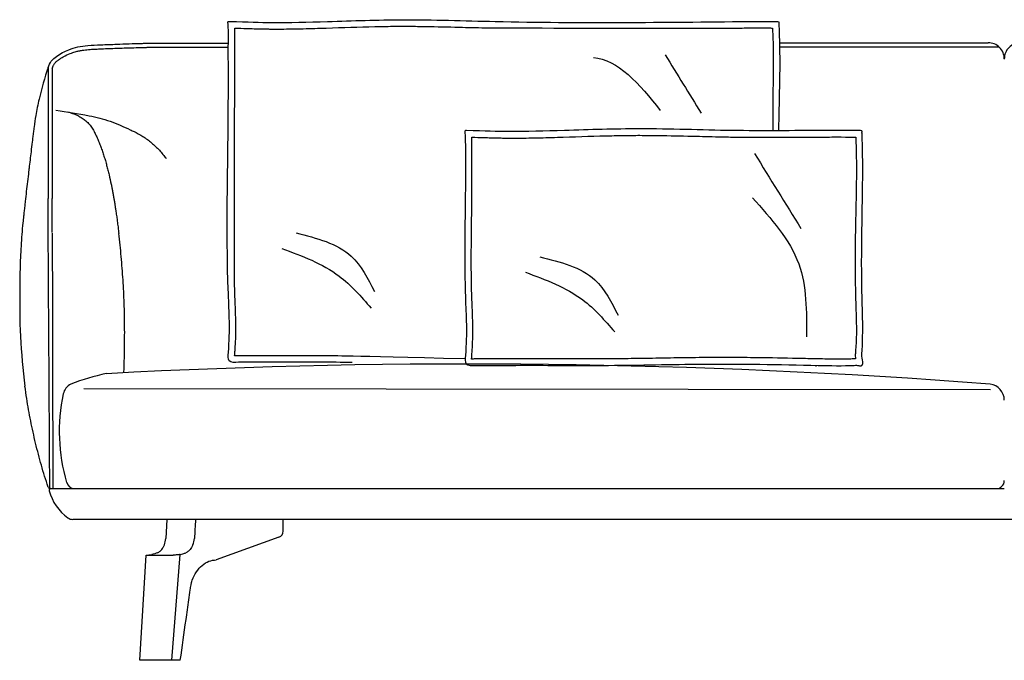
# Model space of a CAD drawing. Extents: x 190239 to 190483, y -197311 to -197232.
# Tile 1 of 2: x 190239 to 190361, y -197311 to -197232. Entities that reach past the tile are written whole.
import ezdxf

# ---------------------------------------------------------------- set-up
doc = ezdxf.new("R2010")
doc.units = 0
doc.header["$LTSCALE"] = 10
doc.layers.add('GIORGETTI', color=29, linetype='CONTINUOUS')

msp = doc.modelspace()

# ---------------------------------------------------------------- linework, layer by layer
at = {"layer": 'GIORGETTI'}
for p, q in [((190258.57, -197234.5), (190265.08, -197234.5)), ((190333.17, -197234.44), (190358.94, -197234.44)), ((190258.57, -197235), (190265.07, -197235)), ((190333.18, -197234.94), (190360.26, -197234.94)), ((190247.23, -197277.16), (190359.22, -197277.29)), ((190243.13, -197289.52), (190360.94, -197289.52)), ((190246.08, -197289.52), (190359.94, -197289.52)), ((190476.03, -197293.32), (190245.85, -197293.32)), ((190257.49, -197293.32), (190257.35, -197295.69)), ((190271.86, -197294.76), (190271.86, -197293.32)), ((190271.33, -197295.51), (190263.58, -197298.32)), ((190254.15, -197310.72), (190254.91, -197297.72)), ((190254.91, -197297.72), (190258.24, -197297.72)), ((190258.1, -197310.72), (190259.14, -197297.64)), ((190258.1, -197310.72), (190254.15, -197310.72))]:
    msp.add_line(p, q, dxfattribs=at)
for centre, radius, start, end in [((190358.94, -197236.44), 2, 0, 90.0073), ((190362.94, -197236.44), 2, 89.9927, 180.5495), ((190317.19, -197266.79), 77.89, 178.3727, 187.4323), ((190266.35, -197273.91), 0.8, 89.9963, 93.1822), ((190295.63, -197274.29), 0.8, 89.9963, 93.1822), ((190294.69, -198115), 840.87, 85.60042, 93.04627), ((190255.79, -197303.08), 28.36, 101.7775, 110.9753), ((190246.4, -197278.17), 1.75, 115.9286, 168.528), ((190358.94, -197278.59), 2, 0, 82.7458), ((190266.23, -197282.47), 22.04, 167.8292, 196.5526), ((190243.13, -197289.72), 0.2, 90, 195.466), ((190246.08, -197288.52), 1, 193.49, 270), ((190359.94, -197288.52), 1, 270, 0), ((190248.91, -197288.12), 6.2, 195.466, 233.8711), ((190245.85, -197292.32), 1, 233.8711, 270), ((190271.06, -197294.76), 0.8, 289.9244, 359.9999)]:
    msp.add_arc(centre, radius, start, end, dxfattribs=at)
at = {"layer": 'GIORGETTI', "ltscale": 10}
msp.add_arc((190243.17, -197289.12), 0.403, 209.9409, 264.402, dxfattribs=at)
at = {"layer": 'GIORGETTI'}
for centre, major_axis, ratio, start_param, end_param in [((190255.88, -197295.42), (0, -2.1), 0.707088, 1.062905, 1.439889), ((190259.41, -197295.42), (0, 2.1), 0.707126, 4.204596, 4.58158)]:
    msp.add_ellipse(centre, major_axis=major_axis, ratio=ratio, start_param=start_param, end_param=end_param, dxfattribs=at)
for points, knots in [([(190266.35, -197273.91), (190265.87, -197273.94), (190264.96, -197273.99), (190265.34, -197270.2), (190264.65, -197259.77), (190265.16, -197246.1), (190265.06, -197234.82), (190265.1, -197232.55), (190265, -197231.82), (190267.56, -197231.87), (190270.61, -197232.02), (190278.28, -197231.8), (190287.25, -197231.49), (190304.69, -197232.1), (190319.73, -197231.91), (190331.32, -197231.8), (190332.56, -197231.84), (190332.96, -197231.81), (190333.1, -197231.88), (190333.07, -197232.04), (190333.28, -197235.66), (190333.15, -197240.27), (190333.05, -197244.7), (190333.04, -197245.33)], [0, 0, 0, 0, 11.821687, 22.194937, 94.276806, 359.540312, 411.932663, 429.829989, 430.266722, 432.3978, 484.829155, 553.330925, 645.911176, 760.654996, 1073.250726, 1099.215915, 1107.936884, 1110.560576, 1110.987544, 1112.297006, 1114.500563, 1226.546213, 1245.384125, 1245.384125, 1245.384125, 1245.384125]), ([(190242.82, -197237.49), (190242.93, -197237.22), (190243.15, -197236.68), (190243.84, -197236.12), (190244.57, -197235.66), (190245.45, -197235.25), (190246.5, -197234.93), (190247.83, -197234.76), (190249.44, -197234.7), (190251.65, -197234.61), (190253.61, -197234.54), (190254.91, -197234.51), (190258.57, -197234.5)], [0, 0, 0, 0, 8.535167, 17.129451, 26.064201, 34.667155, 46.203905, 58.63428, 74.779905, 94.529304, 125.065042, 133.597423, 133.597423, 133.597423, 133.597423]), ([(190243.28, -197237.68), (190243.3, -197237.63), (190243.32, -197237.59), (190243.37, -197237.46), (190243.41, -197237.38), (190243.47, -197237.26), (190243.49, -197237.21), (190243.55, -197237.11), (190243.58, -197237.06), (190243.64, -197236.98), (190243.67, -197236.94), (190243.8, -197236.8), (190243.91, -197236.71), (190244.08, -197236.58), (190244.14, -197236.54), (190244.26, -197236.45), (190244.32, -197236.41), (190244.5, -197236.29), (190244.62, -197236.22), (190245, -197236.01), (190245.26, -197235.89), (190245.74, -197235.7), (190245.95, -197235.63), (190246.31, -197235.52), (190246.46, -197235.49), (190246.75, -197235.42), (190246.9, -197235.4), (190247.3, -197235.34), (190247.55, -197235.31), (190248.05, -197235.27), (190248.31, -197235.25), (190248.77, -197235.22), (190248.99, -197235.22), (190249.51, -197235.19), (190249.82, -197235.18), (190250.43, -197235.16), (190250.74, -197235.15), (190251.67, -197235.11), (190252.28, -197235.09), (190253.59, -197235.05), (190254.28, -197235.03), (190255.17, -197235.01), (190255.38, -197235), (190258.57, -197235)], [0, 0, 0, 0, 1.425472, 1.425472, 4.276415, 4.276415, 6.254277, 6.254277, 8.547328, 8.547328, 10.840378, 10.840378, 15.794544, 15.794544, 18.113706, 18.113706, 20.432869, 20.432869, 25.071193, 25.071193, 34.347842, 34.347842, 41.61391, 41.61391, 46.478363, 46.478363, 51.342816, 51.342816, 59.14138, 59.14138, 66.939943, 66.939943, 73.392594, 73.392594, 82.65316, 82.65316, 91.913726, 91.913726, 110.434858, 110.434858, 131.179254, 131.179254, 137.357185, 137.357185, 137.357185, 137.357185]), ([(190242.82, -197237.49), (190242.37, -197238.78), (190242, -197240.09), (190241.54, -197242.09), (190241.41, -197242.76), (190241.21, -197243.91), (190241.11, -197244.58), (190240.99, -197245.46), (190240.92, -197246.08), (190240.87, -197246.48), (190240.8, -197247.1), (190240.75, -197247.51), (190240.62, -197248.59), (190240.54, -197249.26), (190240.46, -197249.94)], [-487.950867, -487.950867, -487.950867, -487.950867, -449.804816, -449.804816, -430.73179, -430.73179, -417.380981, -411.658764, -405.936547, -400.21433, -400.21433, -388.769896, -388.769896, -369.848333, -369.848333, -369.848333, -369.848333]), ([(190242.82, -197237.49), (190242.82, -197237.53), (190242.82, -197237.58), (190242.81, -197237.67), (190242.81, -197237.71), (190242.8, -197237.8), (190242.8, -197237.84), (190242.8, -197237.93), (190242.8, -197237.98), (190242.8, -197238.21), (190242.81, -197238.4), (190242.83, -197238.77), (190242.83, -197238.95), (190242.82, -197239.3), (190242.82, -197239.47), (190242.82, -197239.98), (190242.82, -197240.31), (190242.82, -197240.92), (190242.82, -197241.2), (190242.82, -197241.91), (190242.82, -197242.3), (190242.82, -197242.66)], [0, 0, 0, 0, 3.043489, 3.043489, 6.086979, 6.086979, 9.130468, 9.130468, 12.173957, 12.173957, 24.347915, 24.347915, 36.521872, 36.521872, 48.69583, 48.69583, 73.043745, 73.043745, 97.39166, 97.39166, 137.522687, 137.522687, 137.522687, 137.522687]), ([(190243.32, -197237.53), (190243.32, -197237.54), (190243.32, -197237.55), (190243.32, -197237.59), (190243.31, -197237.61), (190243.31, -197237.66), (190243.31, -197237.68), (190243.31, -197237.72), (190243.31, -197237.74), (190243.31, -197237.78), (190243.3, -197237.81), (190243.3, -197237.86), (190243.3, -197237.89), (190243.3, -197237.94), (190243.3, -197237.96), (190243.3, -197238.01), (190243.3, -197238.04), (190243.3, -197238.09), (190243.3, -197238.12), (190243.3, -197238.2), (190243.31, -197238.25), (190243.31, -197238.38), (190243.32, -197238.45), (190243.32, -197238.56), (190243.32, -197238.61), (190243.32, -197238.69), (190243.32, -197238.73), (190243.33, -197238.85), (190243.33, -197238.92), (190243.33, -197239.15), (190243.32, -197239.3), (190243.32, -197239.51), (190243.32, -197239.58), (190243.32, -197239.68), (190243.32, -197239.72), (190243.32, -197239.79), (190243.32, -197239.83), (190243.32, -197239.93), (190243.32, -197240), (190243.32, -197240.21), (190243.32, -197240.35), (190243.32, -197240.67), (190243.32, -197240.85), (190243.32, -197241.15), (190243.32, -197241.27), (190243.32, -197241.56), (190243.32, -197241.72), (190243.32, -197242.03), (190243.32, -197242.18), (190243.32, -197242.44), (190243.32, -197242.55), (190243.32, -197242.76)], [0, 0, 0, 0, 1.072723, 1.072723, 2.696283, 2.696283, 4.178378, 4.178378, 5.660473, 5.660473, 7.539471, 7.539471, 9.418469, 9.418469, 11.297466, 11.297466, 13.196484, 13.196484, 15.095502, 15.095502, 18.893538, 18.893538, 23.41614, 23.41614, 25.943777, 25.943777, 28.471414, 28.471414, 33.526688, 33.526688, 43.637236, 43.637236, 48.679307, 48.679307, 51.304547, 51.304547, 53.929787, 53.929787, 59.180268, 59.180268, 69.681228, 69.681228, 84.289567, 84.289567, 94.966441, 94.966441, 110.215545, 110.215545, 125.46465, 125.46465, 137.522687, 137.522687, 137.522687, 137.522687]), ([(190242.82, -197242.66), (190242.82, -197242.66), (190242.82, -197242.66), (190242.82, -197242.67), (190242.82, -197242.68), (190242.82, -197242.7), (190242.82, -197242.71), (190242.82, -197242.73), (190242.82, -197242.73), (190242.82, -197242.75), (190242.82, -197242.75), (190242.82, -197242.76)], [31.128908, 31.128908, 31.128908, 31.128908, 37.742366, 37.742366, 44.03276, 44.03276, 47.177958, 47.177958, 48.750556, 48.750556, 50.323155, 50.323155, 50.323155, 50.323155]), ([(190242.82, -197242.76), (190242.82, -197242.79), (190242.82, -197242.81), (190242.82, -197242.88), (190242.82, -197242.92), (190242.82, -197243.06), (190242.82, -197243.17), (190242.82, -197243.47), (190242.82, -197243.64), (190242.82, -197243.95), (190242.82, -197244.05), (190242.82, -197244.28), (190242.82, -197244.4), (190242.82, -197244.78), (190242.82, -197245.05), (190242.82, -197245.49), (190242.82, -197245.64), (190242.82, -197245.95), (190242.82, -197246.1), (190242.82, -197246.59), (190242.82, -197246.93), (190242.82, -197247.63), (190242.82, -197247.99), (190242.82, -197248.72), (190242.82, -197249.1), (190242.82, -197249.86), (190242.82, -197250.25), (190242.82, -197251.03), (190242.82, -197251.43), (190242.82, -197252.03), (190242.82, -197252.23), (190242.82, -197252.64), (190242.82, -197252.84), (190242.82, -197253.24), (190242.82, -197253.45), (190242.82, -197253.66), (190242.82, -197253.67), (190242.82, -197253.68)], [50.323155, 50.323155, 50.323155, 50.323155, 56.469471, 56.469471, 62.615787, 62.615787, 74.90842, 74.90842, 87.201053, 87.201053, 93.347369, 93.347369, 99.493686, 99.493686, 111.786318, 111.786318, 117.932635, 117.932635, 124.078951, 124.078951, 136.371584, 136.371584, 148.664216, 148.664216, 160.956849, 160.956849, 173.249482, 173.249482, 185.542114, 185.542114, 191.688431, 191.688431, 197.834747, 197.834747, 203.981063, 203.981063, 204.270403, 204.270403, 204.270403, 204.270403]), ([(190243.32, -197242.76), (190243.32, -197242.79), (190243.32, -197242.81), (190243.32, -197242.86), (190243.32, -197242.88), (190243.32, -197242.93), (190243.32, -197242.95), (190243.32, -197243.04), (190243.32, -197243.12), (190243.32, -197243.37), (190243.32, -197243.56), (190243.32, -197244), (190243.32, -197244.26), (190243.32, -197244.84), (190243.32, -197245.16), (190243.32, -197245.93), (190243.32, -197246.41), (190243.32, -197247.4), (190243.32, -197247.92), (190243.32, -197249), (190243.32, -197249.56), (190243.32, -197250.69), (190243.32, -197251.27), (190243.32, -197252.44), (190243.32, -197253.04), (190243.32, -197253.65), (190243.32, -197253.66), (190243.32, -197253.68)], [50.323155, 50.323155, 50.323155, 50.323155, 56.314281, 56.314281, 59.787081, 59.787081, 63.25988, 63.25988, 71.7863, 71.7863, 85.845284, 85.845284, 99.904267, 99.904267, 113.963251, 113.963251, 131.926446, 131.926446, 149.889641, 149.889641, 167.852836, 167.852836, 185.816031, 185.816031, 203.779226, 203.779226, 204.270403, 204.270403, 204.270403, 204.270403]), ([(190243.77, -197242.79), (190245.14, -197242.97), (190247.4, -197243.31), (190250.5, -197244.07), (190252.14, -197244.82), (190252.96, -197245.19)], [9.529903, 9.529903, 9.529903, 9.529903, 51.080071, 78.054508, 105.027144, 105.027144, 105.027144, 105.027144]), ([(190245.26, -197243), (190245.46, -197243.05), (190245.65, -197243.11), (190246.03, -197243.24), (190246.22, -197243.32), (190246.46, -197243.43), (190246.5, -197243.45), (190246.57, -197243.49), (190246.6, -197243.5), (190246.62, -197243.51)], [26.998282, 26.998282, 26.998282, 26.998282, 33.689571, 33.689571, 40.427485, 40.427485, 42.111963, 42.111963, 42.986203, 42.986203, 42.986203, 42.986203]), ([(190247.13, -197243.83), (190247.29, -197243.94), (190247.45, -197244.07), (190247.74, -197244.34), (190247.87, -197244.48), (190248.12, -197244.79), (190248.23, -197244.96), (190248.44, -197245.3), (190248.53, -197245.48), (190248.71, -197245.84), (190248.79, -197246.02), (190248.92, -197246.29), (190248.96, -197246.38), (190249.03, -197246.57), (190249.07, -197246.66), (190249.18, -197246.93), (190249.25, -197247.12), (190249.39, -197247.49), (190249.46, -197247.68), (190249.59, -197248.06), (190249.65, -197248.25), (190249.71, -197248.44)], [7.630586, 7.630586, 7.630586, 7.630586, 15.261173, 15.261173, 22.891759, 22.891759, 30.522345, 30.522345, 38.152932, 38.152932, 45.783518, 45.783518, 49.598811, 49.598811, 53.414104, 53.414104, 61.044691, 61.044691, 68.675277, 68.675277, 76.305863, 76.305863, 76.305863, 76.305863]), ([(190252.96, -197245.19), (190253.04, -197245.23), (190253.13, -197245.27), (190253.54, -197245.46), (190253.86, -197245.63), (190254.17, -197245.81)], [104.011587, 104.011587, 104.011587, 104.011587, 106.772238, 106.772238, 117.643007, 117.643007, 117.643007, 117.643007]), ([(190254.17, -197245.81), (190254.24, -197245.85), (190254.31, -197245.89), (190254.76, -197246.17), (190255.12, -197246.42), (190255.81, -197246.98), (190256.14, -197247.28), (190256.74, -197247.93), (190257.03, -197248.27), (190257.32, -197248.66), (190257.35, -197248.7), (190257.38, -197248.74)], [117.643007, 117.643007, 117.643007, 117.643007, 120.118767, 120.118767, 133.465297, 133.465297, 146.811827, 146.811827, 160.158356, 160.158356, 161.571125, 161.571125, 161.571125, 161.571125]), ([(190249.71, -197248.44), (190249.77, -197248.63), (190249.83, -197248.82), (190249.94, -197249.2), (190249.99, -197249.4), (190250.1, -197249.78), (190250.15, -197249.97), (190250.25, -197250.36), (190250.29, -197250.55), (190250.43, -197251.13), (190250.52, -197251.52), (190250.6, -197251.91)], [76.305863, 76.305863, 76.305863, 76.305863, 83.93645, 83.93645, 91.567036, 91.567036, 99.197622, 99.197622, 106.828208, 106.828208, 122.089381, 122.089381, 122.089381, 122.089381]), ([(190240.46, -197249.94), (190240.44, -197250.08), (190240.42, -197250.22), (190240.31, -197251.18), (190240.21, -197252), (190240.07, -197253.22), (190240.02, -197253.63), (190239.96, -197254.24), (190239.92, -197254.65), (190239.85, -197255.27), (190239.77, -197255.94), (190239.72, -197256.42), (190239.65, -197257.17), (190239.6, -197257.64), (190239.49, -197259.07), (190239.43, -197260.03), (190239.35, -197261.94), (190239.33, -197262.89), (190239.33, -197264.09), (190239.33, -197264.34), (190239.33, -197264.58)], [-369.848333, -369.848333, -369.848333, -369.848333, -365.881029, -365.881029, -342.992161, -342.992161, -331.547727, -331.547727, -325.82551, -320.103293, -314.381076, -306.75387, -306.75387, -293.404447, -293.404447, -266.705601, -266.705601, -240.006755, -240.006755, -233.202917, -233.202917, -233.202917, -233.202917]), ([(190250.6, -197251.91), (190250.63, -197252.07), (190250.66, -197252.22), (190250.71, -197252.44), (190250.74, -197252.6), (190250.77, -197252.75), (190250.81, -197252.97), (190250.84, -197253.12), (190250.86, -197253.27), (190250.89, -197253.44), (190250.92, -197253.59), (190250.96, -197253.8), (190250.98, -197253.95), (190251.01, -197254.11), (190251.04, -197254.33), (190251.07, -197254.49), (190251.09, -197254.65), (190251.12, -197254.83), (190251.14, -197254.98), (190251.17, -197255.19), (190251.2, -197255.35), (190251.22, -197255.5), (190251.25, -197255.73), (190251.27, -197255.89), (190251.3, -197256.04), (190251.33, -197256.27), (190251.37, -197256.59), (190251.41, -197256.9), (190251.44, -197257.13), (190251.48, -197257.45), (190251.52, -197257.76), (190251.54, -197257.99)], [143.242678, 143.242678, 143.242678, 143.242678, 150.703521, 150.703521, 154.087168, 158.046396, 158.046396, 164.931659, 165.389271, 165.389271, 172.732146, 172.732146, 175.77615, 180.075021, 180.075021, 186.620641, 187.667826, 187.667826, 195.260631, 195.260631, 197.465131, 202.853435, 202.853435, 208.309622, 210.44624, 210.44624, 219.154113, 225.644667, 225.644667, 229.998604, 240.843094, 240.843094, 240.843094, 240.843094]), ([(190243.02, -197289.49), (190242.96, -197278.96), (190242.89, -197268.43), (190242.82, -197257.9), (190242.82, -197257.9), (190242.82, -197257.9), (190242.82, -197257.9), (190242.82, -197257.88), (190242.82, -197257.86), (190242.82, -197257.83), (190242.82, -197257.79), (190242.82, -197257.75), (190242.82, -197257.69), (190242.82, -197257.61), (190242.82, -197257.53), (190242.82, -197257.48), (190242.82, -197257.43), (190242.82, -197257.32), (190242.82, -197257.16), (190242.82, -197257.06), (190242.82, -197257), (190242.82, -197256.99), (190242.82, -197256.99), (190242.82, -197256.94), (190242.82, -197256.88), (190242.82, -197256.82), (190242.82, -197256.76), (190242.82, -197256.67), (190242.82, -197256.53), (190242.82, -197256.37), (190242.82, -197256.21), (190242.82, -197256.05), (190242.82, -197255.89), (190242.82, -197255.74), (190242.82, -197255.58), (190242.82, -197255.43), (190242.82, -197255.33), (190242.82, -197255.27), (190242.82, -197255.21), (190242.82, -197255.1), (190242.82, -197254.94), (190242.82, -197254.79), (190242.82, -197254.63), (190242.82, -197254.47), (190242.82, -197254.31), (190242.82, -197254.15), (190242.82, -197254), (190242.82, -197253.84), (190242.82, -197253.73), (190242.82, -197253.68)], [-530.883022, -530.883022, -530.883022, -530.883022, -233.259619, -233.259619, -233.259619, -233.255237, -233.255237, -233.255237, -232.69072, -232.69072, -232.323737, -231.561686, -231.561686, -230.827719, -229.331702, -229.303618, -229.303618, -227.835684, -226.339667, -224.84365, -224.787482, -224.787482, -224.638486, -224.638486, -223.347632, -222.897367, -222.897367, -221.851615, -220.355597, -218.85958, -217.363563, -215.867545, -214.371528, -212.875511, -211.379493, -209.883476, -208.561276, -208.561276, -208.387458, -206.891441, -205.395424, -203.899406, -202.403389, -200.907372, -199.411354, -197.915337, -196.419319, -194.923302, -193.427338, -193.427338, -193.427338, -193.427338]), ([(190243.32, -197257.9), (190243.32, -197257.87), (190243.32, -197257.85), (190243.32, -197257.8), (190243.32, -197257.77), (190243.32, -197257.7), (190243.32, -197257.65), (190243.32, -197257.55), (190243.32, -197257.5), (190243.32, -197257.39), (190243.32, -197257.34), (190243.32, -197257.19), (190243.32, -197257.09), (190243.32, -197256.89), (190243.32, -197256.79), (190243.32, -197256.44), (190243.32, -197256.18), (190243.32, -197255.42), (190243.32, -197254.91), (190243.32, -197254.16), (190243.32, -197253.92), (190243.32, -197253.68)], [-233.255237, -233.255237, -233.255237, -233.255237, -232.543721, -232.543721, -231.832205, -231.832205, -230.409173, -230.409173, -228.986141, -228.986141, -227.563109, -227.563109, -224.717045, -224.717045, -221.870981, -221.870981, -214.683534, -214.683534, -200.30864, -200.30864, -193.427338, -193.427338, -193.427338, -193.427338]), ([(190243.32, -197257.96), (190243.32, -197259.64), (190243.33, -197261.32), (190243.34, -197265.8), (190243.35, -197268.61), (190243.35, -197272.55), (190243.36, -197273.69), (190243.36, -197275.96), (190243.37, -197277.1), (190243.37, -197278.68), (190243.37, -197279.13), (190243.37, -197279.58), (190243.37, -197279.58), (190243.37, -197279.58), (190243.37, -197279.58), (190243.38, -197282.89), (190243.39, -197286.21), (190243.39, -197289.52)], [0, 0, 0, 0, 50.707375, 50.707375, 135.337333, 135.337333, 169.609894, 169.609894, 203.882454, 203.882454, 217.476568, 217.476568, 217.476568, 217.47676, 217.47676, 217.47676, 317.552789, 317.552789, 317.552789, 317.552789]), ([(190252.17, -197275.08), (190252.22, -197274.18), (190252.26, -197272.32), (190252.28, -197269.5), (190252.22, -197266.62), (190252.08, -197263.74), (190251.86, -197260.86), (190251.66, -197258.95), (190251.54, -197257.99)], [124.248381, 124.248381, 124.248381, 124.248381, 147.129416, 171.650985, 196.172554, 220.694124, 245.215693, 269.737262, 269.737262, 269.737262, 269.737262]), ([(190266.31, -197273.11), (190266.26, -197273.12), (190266.21, -197273.12), (190266.08, -197273.12), (190266, -197273.13), (190265.9, -197273.13), (190265.88, -197273.13), (190265.85, -197273.13)], [0, 0, 0, 0, 1.140199, 1.140199, 3.420597, 3.420597, 4.285118, 4.285118, 4.285118, 4.285118]), ([(190295.58, -197273.49), (190295.54, -197273.5), (190295.49, -197273.5), (190295.36, -197273.51), (190295.28, -197273.51), (190295.18, -197273.51), (190295.15, -197273.51), (190295.13, -197273.51)], [0, 0, 0, 0, 1.140199, 1.140199, 3.420597, 3.420597, 4.285118, 4.285118, 4.285118, 4.285118]), ([(190280.39, -197273.92), (190279.05, -197273.92), (190274.72, -197273.9), (190270.04, -197273.91), (190266.7, -197273.91), (190266.35, -197273.91)], [2058.379764, 2058.379764, 2058.379764, 2058.379764, 2098.63084, 2188.446272, 2198.82065, 2198.82065, 2198.82065, 2198.82065]), ([(190242.82, -197289.32), (190242.67, -197288.87), (190242.52, -197288.43), (190242.24, -197287.53), (190242.11, -197287.08), (190241.73, -197285.73), (190241.49, -197284.82), (190241.05, -197282.99), (190240.84, -197282.08), (190240.48, -197280.23), (190240.31, -197279.31), (190240.09, -197277.88), (190240.02, -197277.37), (190239.95, -197276.87)], [0, 0, 0, 0, 14.077431, 14.077431, 28.154861, 28.154861, 56.309723, 56.309723, 84.464584, 84.464584, 112.619445, 112.619445, 127.867952, 127.867952, 127.867952, 127.867952]), ([(190261.02, -197293.32), (190261, -197293.71), (190260.98, -197294.11), (190260.93, -197294.9), (190260.91, -197295.3), (190260.88, -197295.69)], [0, 0, 0, 0, 1.191085, 1.191085, 2.382168, 2.382168, 2.382168, 2.382168]), ([(190256.31, -197297.43), (190256.43, -197297.39), (190256.54, -197297.32), (190256.71, -197297.17), (190256.78, -197297.11), (190256.9, -197296.96), (190256.95, -197296.88), (190257.03, -197296.75), (190257.07, -197296.69), (190257.12, -197296.57), (190257.15, -197296.5), (190257.17, -197296.44)], [0.000001, 0.000001, 0.000001, 0.000001, 0.508408, 0.508408, 0.862088, 0.862088, 1.191921, 1.191921, 1.41584, 1.41584, 1.636887, 1.636887, 1.636887, 1.636887]), ([(190260.71, -197296.44), (190260.68, -197296.5), (190260.65, -197296.57), (190260.59, -197296.69), (190260.56, -197296.75), (190260.47, -197296.88), (190260.41, -197296.96), (190260.28, -197297.11), (190260.21, -197297.17), (190260.04, -197297.32), (190259.92, -197297.39), (190259.81, -197297.43)], [0, 0, 0, 0, 0.221047, 0.221047, 0.444966, 0.444966, 0.774799, 0.774799, 1.128479, 1.128479, 1.636886, 1.636886, 1.636886, 1.636886]), ([(190255.06, -197297.72), (190255.13, -197297.72), (190255.21, -197297.71), (190255.41, -197297.69), (190255.52, -197297.67), (190255.64, -197297.64)], [0.000001, 0.000001, 0.000001, 0.000001, 0.551152, 0.551152, 1.075203, 1.075203, 1.075203, 1.075203]), ([(190256.31, -197297.43), (190256.2, -197297.48), (190256.09, -197297.52), (190255.87, -197297.59), (190255.75, -197297.62), (190255.64, -197297.64)], [-0.9771017, -0.9771017, -0.9771017, -0.9771017, -0.4892854, -0.4892854, 0, 0, 0, 0]), ([(190259.14, -197297.64), (190259.01, -197297.67), (190258.88, -197297.69), (190258.58, -197297.71), (190258.41, -197297.72), (190258.24, -197297.72)], [0, 0, 0, 0, 0.524261, 0.524261, 1.075632, 1.075632, 1.075632, 1.075632]), ([(190259.14, -197297.64), (190259.25, -197297.62), (190259.36, -197297.59), (190259.59, -197297.52), (190259.7, -197297.48), (190259.81, -197297.43)], [-0.977106, -0.977106, -0.977106, -0.977106, -0.487819, -0.487819, -0.000001, -0.000001, -0.000001, -0.000001]), ([(190259.14, -197310.72), (190259.38, -197309.05), (190259.61, -197307.37), (190259.97, -197304.88), (190260.09, -197304.06), (190260.26, -197302.84), (190260.32, -197302.43), (190260.41, -197301.81), (190260.43, -197301.61), (190260.47, -197301.38), (190260.47, -197301.35), (190260.48, -197301.3), (190260.49, -197301.28), (190260.5, -197301.2), (190260.52, -197301.16), (190260.56, -197301.01), (190260.59, -197300.92), (190260.76, -197300.45), (190260.94, -197300.1), (190261.35, -197299.48), (190261.58, -197299.21), (190262.1, -197298.77), (190262.38, -197298.6), (190262.97, -197298.38), (190263.27, -197298.32), (190263.58, -197298.32)], [-332.358087, -332.358087, -332.358087, -332.358087, -284.850205, -284.850205, -261.612814, -261.612814, -249.994118, -249.994118, -244.18477, -244.18477, -243.458602, -243.458602, -242.732433, -242.732433, -241.280096, -241.280096, -238.375422, -238.375422, -226.756727, -226.756727, -215.138031, -215.138031, -203.519335, -203.519335, -191.900639, -191.900639, -191.900639, -191.900639]), ([(190259.14, -197310.72), (190258.96, -197310.72), (190258.79, -197310.72), (190258.44, -197310.72), (190258.27, -197310.72), (190258.1, -197310.72)], [-1.502701, -1.502701, -1.502701, -1.502701, -0.751362, -0.751362, 0, 0, 0, 0])]:
    msp.add_open_spline(points, degree=3, knots=knots, dxfattribs=at)
at = {"layer": 'GIORGETTI', "ltscale": 10}
for points, knots in [([(190265.88, -197232.64), (190266.41, -197232.65), (190266.88, -197232.67), (190267.98, -197232.7), (190268.56, -197232.72), (190269.38, -197232.74), (190269.63, -197232.74), (190270.07, -197232.75), (190270.25, -197232.75), (190270.82, -197232.76), (190271.21, -197232.76), (190272.48, -197232.75), (190273.4, -197232.73), (190275.27, -197232.69), (190276.23, -197232.66), (190279.23, -197232.56), (190281.22, -197232.49), (190283.91, -197232.44), (190284.65, -197232.42), (190286.06, -197232.41), (190286.73, -197232.41), (190288.09, -197232.42), (190288.78, -197232.42), (190290.83, -197232.46), (190292.21, -197232.49), (190294.66, -197232.55), (190295.73, -197232.58), (190297.49, -197232.61), (190298.18, -197232.62), (190319.55, -197232.64), (190320.24, -197232.65), (190322.3, -197232.66), (190323.67, -197232.66), (190325.61, -197232.65), (190326.18, -197232.65), (190327.28, -197232.64), (190327.81, -197232.64), (190328.65, -197232.63), (190328.97, -197232.62), (190329.93, -197232.62), (190330.57, -197232.61), (190331.32, -197232.61), (190331.45, -197232.61), (190331.65, -197232.62), (190331.73, -197232.62), (190331.86, -197232.62), (190331.92, -197232.62), (190332.04, -197232.62), (190332.1, -197232.63), (190332.21, -197232.63), (190332.26, -197232.63), (190332.3, -197232.63)], [306.64523, 306.64523, 306.64523, 306.64523, 319.414518, 319.414518, 338.688276, 338.688276, 347.444114, 347.444114, 353.742886, 353.742886, 366.340429, 366.340429, 393.5841, 393.5841, 420.827771, 420.827771, 480.511959, 480.511959, 502.914457, 502.914457, 523.589297, 523.589297, 544.264138, 544.264138, 585.613819, 585.613819, 617.547002, 617.547002, 638.098048, 638.098048, 658.649094, 658.649094, 699.751186, 699.751186, 716.807891, 716.807891, 732.621113, 732.621113, 742.202378, 742.202378, 761.364909, 761.364909, 765.234495, 765.234495, 767.516805, 767.516805, 769.336441, 769.336441, 771.156077, 771.156077, 772.472373, 772.472373, 772.472373, 772.472373]), ([(190265.85, -197273.13), (190265.85, -197273.1), (190265.86, -197273.07), (190265.86, -197272.98), (190265.87, -197272.92), (190265.87, -197272.82), (190265.88, -197272.79), (190265.88, -197272.72), (190265.89, -197272.69), (190265.89, -197272.59), (190265.9, -197272.53), (190265.91, -197272.34), (190265.92, -197272.22), (190265.94, -197271.85), (190265.96, -197271.6), (190265.99, -197270.89), (190266, -197270.43), (190266.01, -197269.09), (190265.99, -197268.26), (190265.94, -197266.98), (190265.92, -197266.53), (190265.89, -197265.78), (190265.88, -197265.49), (190265.86, -197264.9), (190265.86, -197264.61), (190265.84, -197263.71), (190265.83, -197263.11), (190265.81, -197261.28), (190265.82, -197260.03), (190265.84, -197257.95), (190265.84, -197244.03), (190265.86, -197242.4), (190265.87, -197241.62), (190265.88, -197240.16), (190265.88, -197239.49), (190265.88, -197238.17), (190265.88, -197237.51), (190265.88, -197236.51), (190265.88, -197236.18), (190265.87, -197235.18), (190265.88, -197234.51), (190265.88, -197233.76), (190265.88, -197233.65), (190265.89, -197233.44), (190265.89, -197233.33), (190265.89, -197233.04), (190265.88, -197232.84), (190265.88, -197232.64)], [18.644809, 18.644809, 18.644809, 18.644809, 19.568603, 19.568603, 21.416191, 21.416191, 22.222679, 22.222679, 23.029168, 23.029168, 24.642145, 24.642145, 27.868099, 27.868099, 34.320008, 34.320008, 47.223826, 47.223826, 73.03146, 73.03146, 87.705532, 87.705532, 97.078213, 97.078213, 106.450894, 106.450894, 125.196256, 125.196256, 162.68698, 162.68698, 187.224215, 187.224215, 210.363104, 210.363104, 229.898878, 229.898878, 249.434652, 249.434652, 259.493317, 259.493317, 279.610647, 279.610647, 282.863588, 282.863588, 286.116529, 286.116529, 291.693695, 291.693695, 291.693695, 291.693695]), ([(190295.13, -197273.51), (190295.13, -197273.48), (190295.13, -197273.46), (190295.14, -197273.37), (190295.14, -197273.3), (190295.15, -197273.2), (190295.15, -197273.17), (190295.16, -197273.1), (190295.16, -197273.07), (190295.17, -197272.98), (190295.17, -197272.91), (190295.19, -197272.72), (190295.2, -197272.6), (190295.22, -197272.23), (190295.23, -197271.98), (190295.26, -197271.27), (190295.27, -197270.81), (190295.29, -197269.48), (190295.26, -197268.64), (190295.22, -197267.36), (190295.2, -197266.91), (190295.17, -197266.16), (190295.16, -197265.87), (190295.14, -197265.28), (190295.13, -197264.99), (190295.11, -197264.09), (190295.1, -197263.49), (190295.09, -197261.66), (190295.09, -197260.42), (190295.11, -197258.33), (190295.12, -197257.5), (190295.14, -197255.88), (190295.14, -197255.09), (190295.15, -197253.63), (190295.16, -197252.97), (190295.16, -197251.64), (190295.16, -197250.98), (190295.15, -197249.98), (190295.15, -197249.65), (190295.15, -197248.65), (190295.15, -197247.99), (190295.16, -197247.23), (190295.16, -197247.13), (190295.16, -197246.91), (190295.16, -197246.8), (190295.16, -197246.51), (190295.16, -197246.31), (190295.15, -197246.11)], [18.644809, 18.644809, 18.644809, 18.644809, 19.568603, 19.568603, 21.416191, 21.416191, 22.222679, 22.222679, 23.029168, 23.029168, 24.642145, 24.642145, 27.868099, 27.868099, 34.320008, 34.320008, 47.223826, 47.223826, 73.03146, 73.03146, 87.705532, 87.705532, 97.078213, 97.078213, 106.450894, 106.450894, 125.196256, 125.196256, 162.68698, 162.68698, 187.224215, 187.224215, 210.363104, 210.363104, 229.898878, 229.898878, 249.434652, 249.434652, 259.493317, 259.493317, 279.610647, 279.610647, 282.863588, 282.863588, 286.116529, 286.116529, 291.693695, 291.693695, 291.693695, 291.693695]), ([(190295.15, -197246.11), (190295.68, -197246.13), (190296.16, -197246.14), (190297.26, -197246.17), (190297.83, -197246.19), (190298.65, -197246.21), (190298.9, -197246.21), (190299.34, -197246.22), (190299.53, -197246.22), (190300.09, -197246.23), (190300.48, -197246.23), (190301.75, -197246.22), (190302.67, -197246.2), (190304.55, -197246.16), (190305.51, -197246.13), (190308.51, -197246.03), (190310.49, -197245.96), (190313.19, -197245.91), (190313.92, -197245.9), (190315.33, -197245.88), (190316.01, -197245.88), (190317.37, -197245.89), (190318.05, -197245.89), (190320.11, -197245.93), (190321.49, -197245.96), (190323.93, -197246.02), (190325, -197246.05), (190326.76, -197246.08), (190327.45, -197246.1), (190328.83, -197246.11), (190329.52, -197246.12), (190331.58, -197246.13), (190332.95, -197246.13), (190334.89, -197246.12), (190335.46, -197246.12), (190336.55, -197246.11), (190337.08, -197246.11), (190337.93, -197246.1), (190338.25, -197246.1), (190339.21, -197246.09), (190339.84, -197246.08), (190341.6, -197246.09), (190341.73, -197246.09), (190341.93, -197246.09), (190342, -197246.09), (190342.14, -197246.09), (190342.2, -197246.09), (190342.32, -197246.1), (190342.38, -197246.1), (190342.49, -197246.1), (190342.53, -197246.1), (190342.58, -197246.1)], [306.64523, 306.64523, 306.64523, 306.64523, 319.414518, 319.414518, 338.688276, 338.688276, 347.444114, 347.444114, 353.742886, 353.742886, 366.340429, 366.340429, 393.5841, 393.5841, 420.827771, 420.827771, 480.511959, 480.511959, 502.914457, 502.914457, 523.589297, 523.589297, 544.264138, 544.264138, 585.613819, 585.613819, 617.547002, 617.547002, 638.098048, 638.098048, 658.649094, 658.649094, 699.751186, 699.751186, 716.807891, 716.807891, 732.621113, 732.621113, 742.202378, 742.202378, 761.364909, 761.364909, 765.234495, 765.234495, 767.516805, 767.516805, 769.336441, 769.336441, 771.156077, 771.156077, 772.472373, 772.472373, 772.472373, 772.472373]), ([(190342.58, -197246.1), (190342.66, -197247.7), (190342.67, -197249.38), (190342.65, -197252.81), (190342.61, -197254.55), (190342.56, -197256.8), (190342.55, -197257.32), (190342.53, -197258.36), (190342.52, -197258.87), (190342.51, -197260.42), (190342.5, -197261.44), (190342.51, -197263), (190342.51, -197263.53), (190342.53, -197264.51), (190342.54, -197264.95), (190342.56, -197265.76), (190342.57, -197266.12), (190342.59, -197266.84), (190342.6, -197267.2), (190342.64, -197268.27), (190342.66, -197268.98), (190342.66, -197269.86), (190342.66, -197270.05), (190342.66, -197270.59), (190342.65, -197270.96), (190342.63, -197271.43), (190342.62, -197271.54), (190342.61, -197271.87), (190342.59, -197272.09), (190342.57, -197272.35), (190342.57, -197272.39), (190342.56, -197272.47), (190342.56, -197272.5), (190342.55, -197272.61), (190342.54, -197272.71), (190342.53, -197272.91), (190342.53, -197273.02), (190342.53, -197273.25), (190342.54, -197273.36), (190342.56, -197273.48)], [787.546767, 787.546767, 787.546767, 787.546767, 838.675872, 838.675872, 889.804978, 889.804978, 905.192992, 905.192992, 920.581007, 920.581007, 951.357036, 951.357036, 967.253736, 967.253736, 980.574298, 980.574298, 991.22578, 991.22578, 1001.877262, 1001.877262, 1023.180226, 1023.180226, 1028.780768, 1028.780768, 1039.981853, 1039.981853, 1043.474689, 1043.474689, 1050.46036, 1050.46036, 1051.752169, 1051.752169, 1052.764175, 1052.764175, 1055.340268, 1055.340268, 1057.916361, 1057.916361, 1060.306476, 1060.306476, 1060.306476, 1060.306476]), ([(190294.33, -197273.5), (190279.26, -197273.12), (190278.25, -197273.12), (190276.36, -197273.11), (190275.5, -197273.11), (190273.76, -197273.11), (190272.89, -197273.11), (190270.65, -197273.11), (190269.28, -197273.11), (190267.39, -197273.11), (190266.87, -197273.11), (190266.35, -197273.11)], [1397.726408, 1397.726408, 1397.726408, 1397.726408, 1428.235404, 1428.235404, 1454.270126, 1454.270126, 1480.304847, 1480.304847, 1521.397434, 1521.397434, 1537.025815, 1537.025815, 1537.025815, 1537.025815]), ([(190342.56, -197273.48), (190342.52, -197273.48), (190342.47, -197273.49), (190342.41, -197273.49), (190342.38, -197273.49), (190342.33, -197273.49), (190342.31, -197273.49), (190342.24, -197273.5), (190342.19, -197273.5), (190342.04, -197273.51), (190341.94, -197273.51), (190341.65, -197273.52), (190341.45, -197273.52), (190339.84, -197273.53), (190339.43, -197273.52), (190338.66, -197273.51), (190338.3, -197273.5), (190337.1, -197273.47), (190336.26, -197273.46), (190333.74, -197273.4), (190332.08, -197273.37), (190329.29, -197273.34), (190328.17, -197273.33), (190326.08, -197273.33), (190325.11, -197273.33), (190322.95, -197273.34), (190321.76, -197273.35), (190319.39, -197273.39), (190318.2, -197273.41), (190316.05, -197273.45), (190315.09, -197273.46), (190313.43, -197273.48), (190312.73, -197273.49), (190310.19, -197273.51), (190308.35, -197273.5), (190305.64, -197273.49), (190304.77, -197273.49), (190303.03, -197273.49), (190302.17, -197273.49), (190299.93, -197273.49), (190298.56, -197273.49), (190296.67, -197273.49), (190296.15, -197273.49), (190295.63, -197273.49)], [1077.343455, 1077.343455, 1077.343455, 1077.343455, 1078.48142, 1078.48142, 1079.263045, 1079.263045, 1080.04467, 1080.04467, 1081.60792, 1081.60792, 1084.734421, 1084.734421, 1090.987422, 1090.987422, 1103.493424, 1103.493424, 1113.994834, 1113.994834, 1138.950482, 1138.950482, 1188.861779, 1188.861779, 1222.695598, 1222.695598, 1251.817433, 1251.817433, 1287.483556, 1287.483556, 1323.14968, 1323.14968, 1351.929413, 1351.929413, 1372.935765, 1372.935765, 1428.235404, 1428.235404, 1454.270126, 1454.270126, 1480.304847, 1480.304847, 1521.397434, 1521.397434, 1537.025815, 1537.025815, 1537.025815, 1537.025815]), ([(190337.68, -197274.33), (190337.68, -197274.34), (190337.67, -197274.35), (190337.66, -197274.38), (190337.65, -197274.41), (190337.64, -197274.43)], [1790.274239, 1790.274239, 1790.274239, 1790.274239, 1790.726955, 1790.726955, 1791.620083, 1791.620083, 1791.620083, 1791.620083])]:
    msp.add_open_spline(points, degree=3, knots=knots, dxfattribs=at)
for points in [[(190332.3, -197232.63), (190332.37, -197234.58), (190332.37, -197239.25), (190332.34, -197242.67), (190332.34, -197245.05), (190332.34, -197245.33)], [(190319.05, -197235.96), (190323.48, -197243.13)], [(190330.09, -197248.14), (190335.82, -197257.4)], [(190329.82, -197253.59), (190335.54, -197261.76), (190336.5, -197270.76)], [(190273.44, -197257.94), (190280.26, -197260.81), (190283.12, -197265.17)], [(190271.67, -197259.85), (190278.76, -197263.26), (190282.71, -197267.21)], [(190303.54, -197260.88), (190310.36, -197263.74), (190313.22, -197268.1)], [(190301.77, -197262.79), (190308.86, -197266.2), (190312.81, -197270.15)]]:
    msp.add_spline(points, degree=3, dxfattribs=at)
msp.add_open_spline([(190310.2, -197236.27), (190313.08, -197236.46), (190315.95, -197239.51), (190318.44, -197242.83)], degree=3, dxfattribs=at)
at = {"layer": 'GIORGETTI'}
for points in [[(190242.82, -197242.66), (190242.82, -197242.66), (190242.82, -197242.66), (190242.82, -197242.66)], [(190246.62, -197243.51), (190246.79, -197243.61), (190246.96, -197243.71), (190247.13, -197243.83)]]:
    msp.add_open_spline(points, degree=3, dxfattribs=at)
msp.add_spline([(190295.63, -197274.29), (190294.46, -197274.11), (190294.36, -197273.07), (190294.36, -197265.87), (190294.36, -197252.43), (190294.36, -197247.19), (190294.29, -197245.4), (190294.29, -197245.36), (190294.5, -197245.3), (190299.74, -197245.42), (190306.59, -197245.29), (190315.84, -197245.08), (190327.32, -197245.29), (190338.57, -197245.29), (190342.17, -197245.29), (190343.04, -197245.29), (190343.3, -197245.32), (190343.34, -197245.34), (190343.36, -197245.47), (190343.36, -197245.69), (190343.36, -197256.89), (190343.36, -197265.75), (190343.36, -197272.55), (190343.36, -197273.39), (190343.37, -197274.26), (190343.34, -197274.3), (190342.96, -197274.31), (190342.41, -197274.29), (190337.93, -197274.29), (190323.64, -197274.14), (190312.05, -197274.29), (190305.65, -197274.29), (190296.66, -197274.29), (190295.63, -197274.29)], degree=3, dxfattribs=at)

doc.saveas('drawing.dxf')
